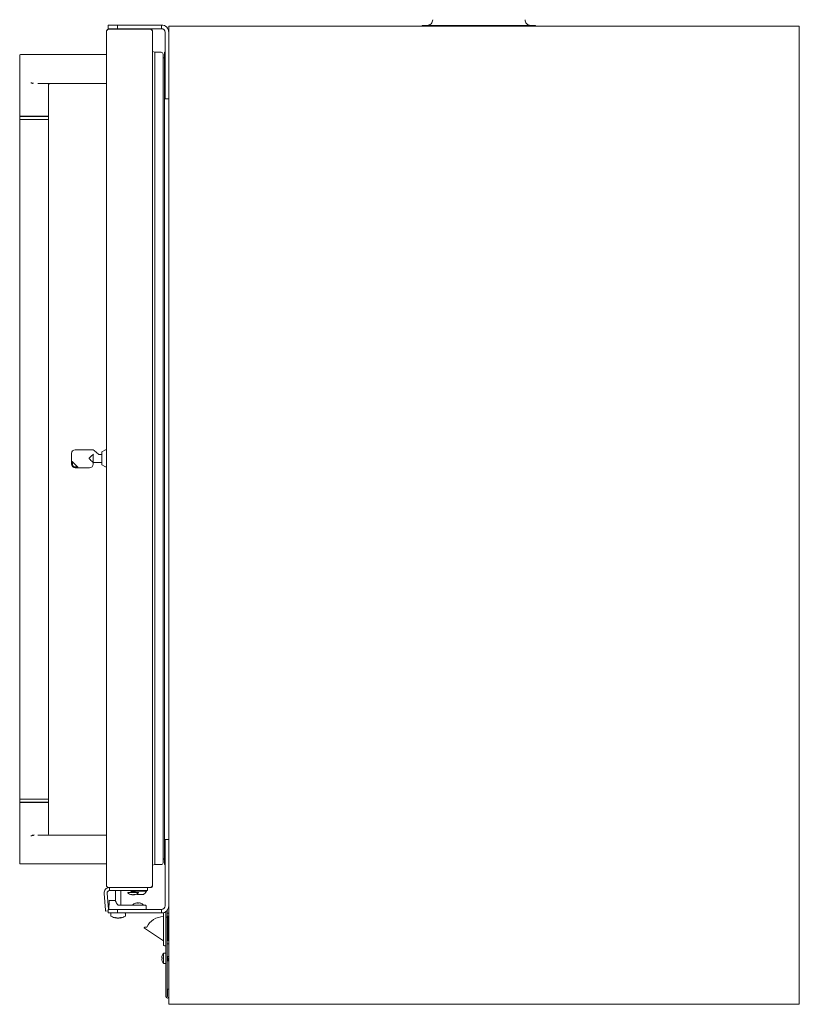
# Model space of a CAD drawing. Extents: x 5 to 61.4, y -17.7 to 75.
# Tile 2 of 5: x 34.5 to 61.4, y -17.7 to 16.3. Entities that reach past the tile are written whole.
import ezdxf

# ---------------------------------------------------------------- set-up
doc = ezdxf.new("R2010")
doc.units = 0
doc.header["$MEASUREMENT"] = 0

msp = doc.modelspace()

# ---------------------------------------------------------------- linework, layer by layer
at = {"color": 7, "lineweight": 13}
for p, q in [((37.567638, 16.01102), (39.037639, 16.01102)), ((37.883445, 16.156019), (37.568446, 16.156019)), ((37.568446, 16.156019), (37.568446, 16.03102)), ((37.883445, 16.03102), (37.568446, 16.03102)), ((37.65847, 16.011717), (37.658446, 16.01102)), ((37.84594, 16.156019), (37.803446, 16.156019)), ((38.013445, 16.156019), (37.84594, 16.156019)), ((37.883445, 16.156019), (37.929567, 16.156019)), ((37.883445, 16.03102), (37.883445, 16.156019)), ((37.883445, 16.03102), (37.929567, 16.03102)), ((37.960517, 16.156019), (37.929567, 16.156019)), ((37.929567, 16.03102), (37.960517, 16.03102)), ((37.960517, 16.156019), (39.408444, 16.156019)), ((37.960517, 16.03102), (39.408444, 16.03102)), ((38.15842, 16.011717), (38.158444, 16.01102)), ((39.408444, 16.03102), (39.408444, 16.156019)), ((39.658446, -17.660482), (39.658446, 16.116018)), ((61.438046, 16.116018), (39.658446, 16.116018)), ((52.298579, 16.146019), (48.440311, 16.146019)), ((61.438046, -17.660482), (61.438046, 16.116018)), ((37.507639, 15.951365), (37.507639, 15.951019)), ((37.507639, -13.56898), (37.507639, 15.951019)), ((39.093628, 15.951019), (39.097641, 15.951019)), ((39.097641, 15.951019), (39.097641, 15.932737)), ((39.097641, 15.932735), (39.097641, -13.550696)), ((39.533446, 13.740019), (39.533446, 15.906019)), ((39.533446, 15.520058), (39.533446, 15.817894)), ((39.658446, 13.740019), (39.658446, 15.906019)), ((39.533446, 15.193144), (39.533446, 15.536894)), ((34.507641, 13.01061), (34.507641, 15.10561)), ((34.537642, 15.13561), (34.896255, 15.13561)), ((34.896255, 15.13561), (37.507829, 15.13561)), ((39.180228, 15.216012), (39.097641, 15.241298)), ((39.399227, 15.216012), (39.180228, 15.216012)), ((39.180228, -12.83398), (39.180228, 15.216012)), ((39.461228, -12.771981), (39.461228, 15.154012)), ((39.490227, 15.021518), (39.461228, 15.021518)), ((39.505228, -12.818981), (39.505228, 15.201011)), ((39.533446, 15.216012), (39.520228, 15.216012)), ((34.964105, 14.139195), (34.947798, 14.144664)), ((34.987978, 14.149307), (34.960274, 14.153614)), ((37.507829, 14.13561), (35.134224, 14.13561)), ((35.507639, 13.01061), (35.507639, 14.105609)), ((39.533446, 13.695318), (39.533446, 14.036894)), ((39.533446, 13.740019), (39.533446, 13.615019)), ((39.533446, 13.693144), (39.533446, 13.695318)), ((39.658446, 13.615019), (39.533446, 13.615019)), ((39.658446, 13.615019), (39.658446, 13.740019)), ((34.507641, 13.01061), (35.007728, 13.01061)), ((35.007728, 13.00061), (34.507641, 13.00061)), ((34.507641, 12.900609), (34.507641, 13.00061)), ((34.695141, 13.00061), (34.695141, 13.01061)), ((35.007728, 13.01061), (35.507639, 13.01061)), ((35.507639, 13.00061), (35.007728, 13.00061)), ((35.320141, 13.00061), (35.320141, 13.01061)), ((35.507639, 12.900609), (35.507639, 13.00061)), ((34.507641, 12.900609), (35.507639, 12.900609)), ((34.507641, -10.579389), (34.507641, 12.900609)), ((34.507641, 12.900609), (35.007728, 12.900609)), ((35.007728, 12.900609), (35.507639, 12.900609)), ((35.507639, 12.900609), (35.507639, -10.579389)), ((36.297639, 0.991019), (36.297639, 1.36602)), ((36.422638, 1.491019), (37.00326, 1.491019)), ((37.082082, 1.463033), (37.245817, 1.329999)), ((37.34264, 1.413089), (37.34264, 0.96895)), ((37.345197, 1.417451), (37.4665, 1.485382)), ((37.507639, 1.486019), (37.468944, 1.486019)), ((37.507639, 0.896019), (37.507639, 1.486019)), ((36.317638, 1.100654), (36.32764, 1.076511)), ((36.32764, 1.076511), (36.32764, 0.991019)), ((36.508131, 0.896019), (36.32764, 1.076511)), ((37.04865, 1.054909), (37.037639, 1.039769)), ((37.047638, 1.32604), (37.047638, 1.191019)), ((37.047638, 1.191019), (37.047638, 1.054909)), ((37.047638, 1.054909), (37.04865, 1.054909)), ((37.047638, 1.05352), (37.047638, 0.991019)), ((37.047638, 1.05352), (37.34264, 1.05352)), ((37.245825, 1.329993), (37.246147, 1.329747)), ((37.250479, 1.328519), (37.34264, 1.328519)), ((37.507639, 1.257686), (37.507656, 1.257175)), ((36.422638, 0.896019), (36.508131, 0.896019)), ((36.922639, 0.866019), (36.422638, 0.866019)), ((36.508131, 0.896019), (36.532276, 0.886019)), ((37.345197, 0.964587), (37.4665, 0.896657)), ((37.507639, 0.896019), (37.468944, 0.896019)), ((34.507641, -10.579389), (35.507639, -10.579389)), ((35.007728, -10.579389), (34.507641, -10.579389)), ((34.507641, -10.579389), (34.507641, -10.679391)), ((34.507641, -10.679391), (35.007728, -10.679391)), ((35.007728, -10.68939), (34.507641, -10.68939)), ((34.507641, -10.68939), (34.507641, -12.78439)), ((34.695141, -10.679391), (34.695141, -10.68939)), ((35.507639, -10.579389), (35.007728, -10.579389)), ((35.007728, -10.679391), (35.507639, -10.679391)), ((35.507639, -10.68939), (35.007728, -10.68939)), ((35.320141, -10.679391), (35.320141, -10.68939)), ((35.507639, -10.579389), (35.507639, -10.679391)), ((35.507639, -10.68939), (35.507639, -11.784392)), ((34.923242, -11.832025), (34.93674, -11.827265)), ((34.93674, -11.827265), (34.947801, -11.823445)), ((37.507829, -11.81439), (35.134224, -11.81439)), ((39.533446, -11.964981), (39.533446, -12.089981)), ((39.533446, -11.964981), (39.658446, -11.964981)), ((39.533446, -12.37087), (39.533446, -12.043106)), ((39.533446, -14.255981), (39.533446, -12.089981)), ((39.658446, -12.089981), (39.658446, -11.964981)), ((39.658446, -14.255981), (39.658446, -12.089981)), ((39.533446, -12.386857), (39.533446, -12.37087)), ((34.896255, -12.814391), (34.537642, -12.814391)), ((37.507829, -12.814391), (34.896255, -12.814391)), ((39.097641, -12.859266), (39.180228, -12.83398)), ((39.180228, -12.83398), (39.399227, -12.83398)), ((39.461228, -12.639487), (39.490227, -12.639487)), ((39.520228, -12.83398), (39.533446, -12.83398)), ((37.507639, -13.56898), (37.507641, -13.569552)), ((39.093628, -13.56898), (39.097641, -13.56898)), ((39.097641, -13.550699), (39.097641, -13.56898)), ((39.533446, -13.879829), (39.533446, -13.543105)), ((37.473726, -14.406001), (37.423343, -13.830105)), ((37.576938, -14.380981), (37.527944, -13.820952)), ((37.567638, -13.62898), (39.037639, -13.62898)), ((37.607638, -13.62898), (37.607638, -13.733982)), ((37.85764, -13.733982), (37.607638, -13.733982)), ((37.813447, -13.733982), (37.813447, -14.082279)), ((37.85764, -13.733982), (38.667641, -13.733982)), ((38.003444, -13.733982), (38.003444, -14.240982)), ((38.23828, -13.793981), (38.533847, -13.793981)), ((38.23828, -13.793981), (38.23828, -13.805311)), ((38.363619, -13.760724), (38.346731, -13.74547)), ((38.363619, -13.791975), (38.346731, -13.776721)), ((38.346735, -13.744726), (38.357217, -13.735263)), ((38.346735, -13.775976), (38.364147, -13.760246)), ((38.361403, -13.793979), (38.364147, -13.791497)), ((38.377167, -13.877169), (38.377702, -13.872378)), ((38.385464, -13.874649), (38.385137, -13.877169)), ((38.456873, -13.870852), (38.456692, -13.877169)), ((38.46598, -13.866073), (38.467422, -13.877169)), ((38.488416, -13.745571), (38.501246, -13.733979)), ((38.488416, -13.776822), (38.505826, -13.761097)), ((38.505821, -13.760352), (38.489192, -13.745329)), ((38.505821, -13.7916), (38.489192, -13.776579)), ((38.498766, -13.753982), (38.672639, -13.753982)), ((38.504014, -13.793981), (38.505826, -13.792347)), ((38.533847, -13.793981), (38.614278, -13.793981)), ((38.56564, -13.863982), (38.672639, -13.863982)), ((38.614278, -13.793981), (38.614278, -13.805311)), ((38.91764, -13.733982), (38.667641, -13.733982)), ((38.672639, -13.753982), (38.886639, -13.753982)), ((38.672639, -13.863982), (38.779638, -13.863982)), ((38.886639, -13.733982), (38.886639, -13.753982)), ((38.91764, -13.62898), (38.91764, -13.733982)), ((39.533446, -13.886856), (39.533446, -13.879829)), ((39.533446, -14.155579), (39.533446, -13.886836)), ((37.593417, -14.095457), (37.583445, -14.380981)), ((37.705232, -14.080981), (37.608407, -14.080981)), ((37.705232, -14.080981), (37.811188, -14.080981)), ((37.928378, -14.24098), (37.917622, -14.24098)), ((37.928378, -14.24098), (38.615444, -14.24098)), ((38.410445, -14.24098), (38.410445, -14.22965)), ((38.600906, -14.24098), (38.410445, -14.24098)), ((38.786446, -14.24098), (38.600906, -14.24098)), ((38.612632, -14.170203), (38.614149, -14.157792)), ((38.61542, -14.157792), (38.613877, -14.170265)), ((38.85907, -14.24098), (38.615444, -14.24098)), ((38.693093, -14.170179), (38.69329, -14.169893)), ((38.693307, -14.169895), (38.693434, -14.170299)), ((38.786446, -14.24098), (38.786446, -14.22965)), ((38.874062, -14.255458), (38.878445, -14.380981)), ((39.533446, -14.167855), (39.533446, -14.155579)), ((39.658446, -14.256834), (39.658446, -14.268482)), ((37.473726, -14.406001), (37.477215, -14.445846)), ((37.568446, -14.437866), (37.477215, -14.445846)), ((37.568446, -14.380981), (37.883445, -14.380981)), ((37.568446, -14.50598), (37.568446, -14.380981)), ((37.568446, -14.50598), (37.883445, -14.50598)), ((37.929639, -14.380981), (37.583445, -14.380981)), ((37.652694, -14.52598), (37.652694, -14.595769)), ((37.929567, -14.380981), (37.883445, -14.380981)), ((37.883445, -14.380981), (37.883445, -14.50598)), ((37.929567, -14.50598), (37.883445, -14.50598)), ((37.960517, -14.380981), (37.929567, -14.380981)), ((37.929567, -14.50598), (37.960517, -14.50598)), ((37.929639, -14.380981), (38.616708, -14.380981)), ((39.408444, -14.380981), (37.960517, -14.380981)), ((39.408444, -14.50598), (37.960517, -14.50598)), ((38.164197, -14.52598), (38.164197, -14.595769)), ((38.878445, -14.380981), (38.616708, -14.380981)), ((39.408444, -14.380981), (39.408444, -14.50598)), ((39.477909, -15.612481), (39.477909, -14.502482)), ((39.533475, -14.472481), (39.558908, -14.472481)), ((39.558908, -14.455636), (39.558908, -14.523481)), ((39.558908, -15.642482), (39.558908, -14.472481)), ((39.558908, -14.648481), (39.558908, -14.523481)), ((39.606708, -14.408271), (39.606708, -14.523481)), ((39.606708, -14.523481), (39.606708, -14.648481)), ((39.622908, -14.615481), (39.606708, -14.615481)), ((39.658453, -14.508482), (39.606715, -14.508482)), ((39.654909, -14.615481), (39.622908, -14.615481)), ((39.622908, -15.461481), (39.622908, -14.615481)), ((39.658453, -14.615481), (39.654909, -14.615481)), ((39.654909, -15.461481), (39.654909, -14.615481)), ((37.840052, -14.680817), (37.83986, -14.681387)), ((37.83986, -14.681387), (37.839927, -14.680817)), ((37.842342, -14.670489), (37.840052, -14.680815)), ((37.974507, -14.670314), (37.976838, -14.680815)), ((37.976838, -14.680817), (37.977031, -14.681387)), ((39.558908, -14.648481), (39.558908, -14.77348)), ((39.558908, -14.648481), (39.606708, -14.648481)), ((39.558908, -17.393712), (39.558908, -14.77348)), ((39.606708, -14.77348), (39.606708, -14.648481)), ((39.606708, -17.393712), (39.606708, -14.77348)), ((39.477909, -15.472482), (38.814543, -15.026937)), ((38.822908, -14.999486), (38.894288, -14.999486)), ((39.622908, -15.461481), (39.606708, -15.461481)), ((39.658453, -15.56848), (39.606717, -15.56848)), ((39.654909, -15.461481), (39.622908, -15.461481)), ((39.658453, -15.461481), (39.654909, -15.461481)), ((39.425496, -15.980753), (39.425465, -15.980929)), ((39.478909, -16.06497), (39.478909, -15.891981)), ((39.558908, -15.891981), (39.478909, -15.891981)), ((39.507908, -15.642482), (39.558908, -15.642482)), ((39.558908, -16.06497), (39.558908, -15.891981)), ((39.642973, -16.004182), (39.657348, -15.979972)), ((39.41327, -16.046964), (39.426176, -16.049339)), ((39.425957, -16.052619), (39.413339, -16.050494)), ((39.425496, -16.072979), (39.425465, -16.077059)), ((39.425496, -16.165207), (39.425465, -16.165031)), ((39.478909, -16.253804), (39.478909, -16.06497)), ((39.478909, -16.253982), (39.478909, -16.253804)), ((39.558908, -16.253982), (39.478909, -16.253982)), ((39.558908, -16.253982), (39.558908, -16.06497)), ((39.606648, -16.140737), (39.621649, -16.165988)), ((39.644636, -16.00398), (39.606708, -16.00398)), ((39.606708, -16.077854), (39.609176, -16.098308)), ((39.607376, -16.14198), (39.606708, -16.14198)), ((39.617045, -16.048774), (39.620616, -16.069927)), ((39.620616, -16.069927), (39.624187, -16.091378)), ((39.640549, -16.141965), (39.626301, -16.165949)), ((39.638465, -16.141913), (39.638955, -16.14198)), ((39.658446, -16.14198), (39.638955, -16.14198)), ((39.610644, -17.393712), (39.610644, -17.133481)), ((39.610644, -17.133481), (39.658446, -17.133481)), ((39.658446, -17.393712), (39.658446, -17.133481)), ((61.438046, -17.660482), (39.658446, -17.660482))]:
    msp.add_line(p, q, dxfattribs=at)
for points in [[(37.507639, 15.951019), (37.508055, 15.9556), (37.50934, 15.960136), (37.514141, 15.968934), (37.518436, 15.974277), (37.523472, 15.979424), (37.531082, 15.986004), (37.548275, 15.998463), (37.567638, 16.01102)], [(39.037639, 16.01102), (39.061433, 15.990692), (39.07258, 15.980046), (39.08007, 15.971882), (39.086525, 15.963543), (39.092446, 15.953576), (39.09631, 15.94326), (39.097641, 15.932735)], [(36.907012, 1.191019), (36.907594, 1.195383), (36.908541, 1.198174), (36.911304, 1.203399), (36.917753, 1.211831), (36.929432, 1.224019), (36.949477, 1.242605), (36.980764, 1.270037), (37.055626, 1.333897)], [(37.047638, 1.054909), (36.996671, 1.09831), (36.970208, 1.121155), (36.939044, 1.14894), (36.925513, 1.161908), (36.919027, 1.168775), (36.914317, 1.17436), (36.910249, 1.18039), (36.907438, 1.187313), (36.907012, 1.191019)], [(37.047638, 1.32604), (37.047662, 1.326165), (37.047866, 1.326535), (37.049926, 1.328797), (37.054222, 1.332697), (37.055626, 1.333897)], [(37.567638, -13.62898), (37.544003, -13.61351), (37.53282, -13.605337), (37.525236, -13.59901), (37.518652, -13.592484), (37.511952, -13.583521), (37.509636, -13.578852), (37.50816, -13.574089), (37.507639, -13.56898)], [(39.097641, -13.550696), (39.096281, -13.561341), (39.09233, -13.57177), (39.086289, -13.581841), (39.07984, -13.590114), (39.072374, -13.598217), (39.061284, -13.60879), (39.037639, -13.62898)], [(37.811188, -14.080981), (37.811375, -14.081008), (37.811981, -14.081255), (37.815657, -14.084569), (37.818524, -14.088678), (37.820199, -14.091919), (37.82203, -14.096665)], [(37.899434, -14.229191), (37.880581, -14.203981), (37.863015, -14.178772), (37.85471, -14.165779), (37.839339, -14.13845), (37.832786, -14.12471), (37.827009, -14.110819), (37.82203, -14.096665)], [(37.788764, -14.662927), (37.78785, -14.662382), (37.787627, -14.662122), (37.787601, -14.662012), (37.787608, -14.661961)], [(37.839927, -14.680817), (37.839906, -14.680767), (37.839862, -14.680728), (37.839711, -14.680642), (37.838226, -14.680142), (37.83589, -14.679544)], [(37.980818, -14.679544), (37.977852, -14.680334), (37.977011, -14.680656), (37.976886, -14.680736), (37.976853, -14.680769), (37.976838, -14.680817)], [(38.028805, -14.661966), (38.028812, -14.662026), (38.028771, -14.662154), (38.028668, -14.662293), (38.028303, -14.662579), (38.027666, -14.662927)]]:
    msp.add_lwpolyline(points, dxfattribs=at)
for centre, radius, start, end in [((48.578107, 16.34287), 0.19685, 269.999997, 360), ((52.160784, 16.34287), 0.19685, 179.999995, 269.999997), ((37.567638, 15.951019), 0.06, 90.000003, 180.000005), ((37.678458, 16.01102), 0.02, 90.000003, 178.000003), ((38.138433, 16.01102), 0.02, 2, 90.000003), ((39.037639, 15.951019), 0.06, 0, 90.000003), ((39.408444, 15.906019), 0.25, 360, 90.000003), ((39.408444, 15.906019), 0.125, 0, 90.000003), ((48.440311, 16.106649), 0.03937, 90.000003, 166.245056), ((52.298579, 16.106649), 0.03937, 13.754941, 90.000003), ((34.537642, 15.10561), 0.03, 90.000003, 179.999995), ((39.399227, 15.154012), 0.062, 0.000077, 90.000003), ((39.490227, 15.036518), 0.015, 269.999997, 0), ((39.520228, 15.201011), 0.015, 90.000003, 179.999995), ((35.879238, 19.812197), 5.732724, 260.054627, 260.775581), ((35.828151, 16.700129), 2.702863, 249.670957, 250.991233), ((35.53764, 14.105609), 0.03, 90.000003, 180.000005), ((36.422638, 1.36602), 0.125, 90.000003, 179.999995), ((37.00326, 1.36602), 0.125, 50.906141, 90.000003), ((37.347638, 1.413089), 0.005, 119.248833, 180.000005), ((37.468944, 1.481019), 0.005, 90.000003, 119.248833), ((37.250479, 1.336517), 0.007999, 230.902963, 270.004307), ((36.422638, 0.991019), 0.125, 179.999995, 269.999997), ((36.422638, 0.991019), 0.095, 180.000005, 269.999997), ((36.922639, 0.991019), 0.125, 269.999997, 360), ((37.347638, 0.96895), 0.005, 180.000005, 240.751167), ((37.468944, 0.901019), 0.005, 240.751167, 269.999997), ((36.184342, -15.361532), 3.74804, 109.661925, 110.216406), ((35.879219, -17.490857), 5.732602, 99.224405, 99.945386), ((35.336107, -12.950194), 1.191774, 106.068002, 109.015201), ((35.342878, -14.200971), 2.399277, 97.967828, 99.175938), ((35.53764, -11.784392), 0.03, 180.000005, 269.999997), ((34.537642, -12.78439), 0.03, 179.999995, 269.999997), ((39.399227, -12.771981), 0.062, 269.999997, 360), ((39.490227, -12.654489), 0.015, 0, 90.000003), ((39.520228, -12.818981), 0.015, 180.000005, 269.999997), ((37.567638, -13.56898), 0.06, 179.999995, 269.999997), ((39.037639, -13.56898), 0.06, 269.999997, 0), ((37.607638, -13.813981), 0.185, 90.126074, 184.999994), ((37.607638, -13.813981), 0.08, 90.000003, 184.999994), ((38.243278, -13.805311), 0.005, 179.999964, 227.225426), ((38.426278, -13.607512), 0.274468, 227.225412, 260.211729), ((38.348466, -13.777978), 0.087092, 264.457948, 270.012046), ((38.416705, -13.698589), 0.182907, 245.225064, 257.515908), ((38.346976, -13.7451), 0.000441, 122.48163, 236.672533), ((38.346976, -13.776351), 0.000441, 122.48163, 236.672533), ((38.348458, -13.775418), 0.089651, 270.017681, 275.465549), ((38.539792, -15.741056), 2.007025, 93.047401, 95.114578), ((38.539792, -15.772306), 2.007025, 93.047401, 95.114578), ((38.515464, -14.984407), 1.234762, 93.893934, 96.527245), ((38.515464, -15.015655), 1.234762, 93.893934, 96.527245), ((38.381155, -13.869283), 0.008837, 243.170393, 259.975431), ((38.38103, -13.868641), 0.009457, 261.390121, 295.704335), ((38.418238, -13.610251), 0.267856, 265.208859, 274.793254), ((38.434333, -13.610816), 0.26729, 268.271912, 274.798267), ((38.338897, -12.040235), 1.699218, 273.177763, 274.597992), ((38.404118, -13.759309), 0.123394, 287.206596, 301.381657), ((38.414679, -13.681256), 0.200368, 282.103776, 285.164336), ((38.471526, -13.868636), 0.009461, 244.306472, 278.589705), ((38.480571, -13.682595), 0.182475, 266.170194, 269.994267), ((38.426278, -13.607512), 0.274468, 279.788273, 312.774593), ((38.480566, -13.685154), 0.179917, 269.995592, 273.855844), ((38.505581, -13.791975), 0.000441, 303.349882, 57.625664), ((38.505581, -13.760727), 0.000441, 303.327462, 57.518362), ((38.672639, -13.652858), 0.236689, 238.08182, 243.123456), ((38.609278, -13.805311), 0.005, 312.774576, 0.000035), ((38.672639, -13.652858), 0.236689, 296.876539, 334.707574), ((38.672639, -13.652858), 0.236689, 296.876539, 334.707574), ((37.608407, -14.09598), 0.015, 90.000003, 178.000003), ((37.923262, -14.210986), 0.029989, 217.380514, 270.122319), ((38.415446, -14.22965), 0.005, 132.774602, 180.000022), ((38.598445, -14.427449), 0.274468, 110.219678, 132.774615), ((38.598111, -14.428723), 0.275213, 100.120348, 110.116802), ((38.565501, -14.289736), 0.132882, 89.780535, 96.806177), ((38.566443, -14.298879), 0.142023, 83.40941, 96.574831), ((38.59969, -14.439092), 0.269199, 90.000132, 93.152429), ((38.599688, -14.43902), 0.269128, 86.847174, 90.000023), ((38.991483, -14.228607), 0.383924, 169.370865, 171.26478), ((38.630559, -14.301003), 0.14415, 89.813962, 96.537279), ((38.245307, -14.136343), 0.370736, 354.744839, 356.68331), ((38.631299, -14.291653), 0.134798, 83.251509, 96.765537), ((38.598445, -14.427449), 0.274468, 47.225386, 69.78032), ((38.781445, -14.22965), 0.005, 359.999983, 47.225403), ((38.85907, -14.255981), 0.015, 2, 90.000003), ((39.408444, -14.255981), 0.25, 269.999997, 360), ((39.408444, -14.255981), 0.125, 269.999997, 360), ((37.672696, -14.52598), 0.02, 90.000003, 180.000005), ((37.682697, -14.595769), 0.03, 179.999995, 240.421406), ((38.144195, -14.52598), 0.02, 0.000001, 90.000003), ((38.134194, -14.595769), 0.03, 299.578596, 359.999999), ((39.507908, -14.502482), 0.03, 167.379345, 180.000005), ((37.914695, -14.187019), 0.5, 240.421406, 261.392293), ((37.788595, -14.663499), 0.00186, 73.421965, 122.67853), ((37.890404, -14.449823), 0.236102, 244.50105, 256.650468), ((37.802254, -14.418623), 0.243411, 266.910464, 273.095951), ((37.815537, -14.680515), 0.018849, 68.957323, 90.414663), ((37.942894, -14.374209), 0.312882, 247.331255, 257.397308), ((37.887765, -14.614049), 0.066812, 258.655333, 267.720456), ((37.90826, -14.212067), 0.46932, 267.172559, 272.827668), ((37.908609, -14.211423), 0.469964, 269.976918, 272.826091), ((37.928791, -14.614549), 0.06631, 272.26579, 281.381114), ((37.929125, -14.614049), 0.066812, 272.279546, 281.344668), ((37.873804, -14.376658), 0.31045, 282.666071, 292.766534), ((37.876678, -14.38379), 0.302942, 282.503431, 288.848239), ((37.902195, -14.187019), 0.5, 278.607702, 299.578596), ((37.926576, -14.452303), 0.233627, 283.42552, 295.638765), ((38.0007, -14.680459), 0.018792, 89.541861, 111.071566), ((38.014144, -14.412681), 0.249354, 266.94344, 269.991494), ((38.014132, -14.418888), 0.243145, 269.993973, 273.093752), ((38.027803, -14.663526), 0.001887, 57.313388, 106.510639), ((39.477909, -15.280024), 0.647544, 90.000003, 154.326977), ((38.822908, -15.014485), 0.015, 90.000003, 236.113045), ((39.507908, -15.612481), 0.03, 180.000005, 269.999997), ((39.680901, -16.0716), 0.270483, 160.230719, 171.572781), ((39.426512, -15.980799), 0.001059, 187.164727, 230.073601), ((39.426649, -15.981448), 0.001356, 102.220953, 148.96006), ((39.679255, -16.072981), 0.27, 137.904347, 160.026742), ((39.662879, -15.983031), 0.006316, 134.595298, 151.046615), ((39.419604, -16.132342), 0.085636, 85.475016, 94.242137), ((39.683869, -16.071823), 0.273476, 188.317553, 199.675817), ((39.453894, -16.190577), 0.103416, 105.436927, 113.093227), ((39.452753, -15.958509), 0.100091, 246.805624, 254.397373), ((39.681089, -16.074315), 0.270674, 188.431085, 199.428168), ((39.427144, -16.165495), 0.001757, 116.154416, 164.598434), ((39.694694, -16.068899), 0.269229, 175.323347, 180.000938), ((39.694819, -16.077059), 0.269354, 179.999841, 182.973422), ((39.695209, -16.068899), 0.269743, 180.000733, 184.672377), ((39.679255, -16.072981), 0.27, 199.973258, 222.095653), ((39.570207, -16.025785), 0.041018, 14.632755, 27.099616), ((40.428818, -16.004607), 0.824959, 186.521828, 189.960159), ((39.292439, -16.100185), 0.328621, 8.999554, 14.94978), ((39.625528, -16.164181), 0.004262, 205.009115, 240.820862), ((40.066324, -16.021702), 0.447572, 188.955411, 193.601716), ((39.333818, -16.100185), 0.328621, 8.999554, 14.94978), ((39.608678, -17.393712), 0.049769, 180.000005, 360), ((39.608678, -17.393712), 0.001969, 180.000005, 360)]:
    msp.add_arc(centre, radius, start, end, dxfattribs=at)
for centre, major_axis, ratio, start_param, end_param in [((38.426278, -13.744658), (0.079749, 0.000447), 0.065068, 2.532077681, 3.068965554), ((38.426278, -13.775906), (0.079749, 0.000447), 0.065068, 2.532077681, 3.068965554), ((38.416825, -13.609542), (-0.057484, 0.267865), 0.814021, 2.615299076, 2.790743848), ((38.426278, -13.760282), (0.062395, 0.000448), 0.083162, 2.531845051, 3.048518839), ((38.426278, -13.791533), (0.062395, 0.000448), 0.083162, 2.531845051, 3.048557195), ((38.426278, -13.749865), (0.062395, 0.004281), 0.047537, 4.794678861, 5.841876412), ((38.426278, -13.781116), (0.062395, 0.004281), 0.047537, 4.794678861, 5.841876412), ((38.426278, -13.765489), (0.079749, 0.004277), 0.037261, 4.795942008, 5.843139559), ((38.41273, -13.609542), (-0.040562, 0.270943), 0.567906, 3.234683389, 3.410128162), ((38.426278, -13.744658), (0.062395, -0.000448), 0.083162, 5.845735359, 6.192770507), ((38.426278, -13.775906), (0.062395, -0.000448), 0.083162, 5.845735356, 6.192770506), ((38.426278, -13.760282), (0.079749, -0.000447), 0.065068, 5.845502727, 6.212161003), ((38.426278, -13.791533), (0.079749, -0.000447), 0.065068, 5.87966239, 6.212164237), ((38.536161, -14.435098), (0.032565, -0.265205), 0.013, 3.084563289, 3.139996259), ((38.598229, -14.425421), (0.272419, 0.02906), 0.992461, 1.641630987, 1.817075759), ((38.614963, -14.425421), (0.033392, -0.27192), 0.013, 2.786641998, 2.96208677), ((38.597628, -14.435098), (0.26569, -0.028343), 0.992461, 1.673167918, 1.72406983), ((38.598229, -14.425421), (0.272419, 0.02906), 0.992461, 1.110367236, 1.285812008), ((39.674317, -16.059383), (-0.253056, -0.091908), 0.705532, 5.988454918, 6.069721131), ((39.674317, -16.087382), (0.25467, -0.087327), 0.666105, 3.32226742, 3.403533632), ((39.674317, -16.086577), (0.253056, -0.091908), 0.705532, 3.38771551, 3.436323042), ((39.674317, -16.058578), (-0.25467, -0.087327), 0.666105, 6.053643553, 6.102510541), ((39.619886, -16.072981), (0.004104, -0.094999), 0.11367, 5.60567615, 6.073098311), ((39.627027, -16.072981), (-0.003124, -0.095), 0.117081, 6.242756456, 6.494217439), ((39.634897, -16.072979), (0.004152, -0.068999), 0.156236, 5.601189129, 6.229501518), ((39.647714, -16.072981), (0.003162, -0.068997), 0.161042, 2.550168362, 3.134212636)]:
    msp.add_ellipse(centre, major_axis=major_axis, ratio=ratio, start_param=start_param, end_param=end_param, dxfattribs=at)

doc.saveas('drawing.dxf')
